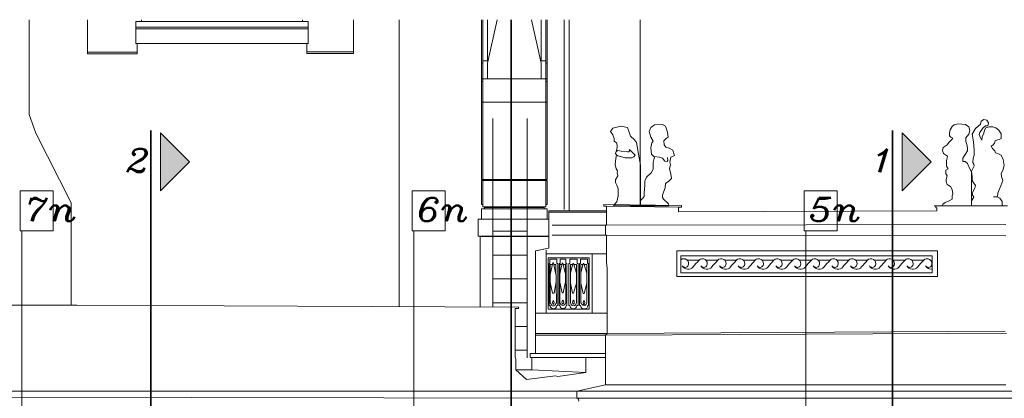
# Model space of a CAD drawing. Header units: millimetres. Extents: x -74 to 79, y 0 to 54.
# Tile 95 of 164: x -19.33 to -13.56, y 32.12 to 34.34. Entities that reach past the tile are written whole.
import ezdxf

# ---------------------------------------------------------------- set-up
doc = ezdxf.new("R2010")
doc.units = ezdxf.units.MM
doc.layers.add('10_Achsen Neubau', color=7, linetype='Continuous', lineweight=20)
doc.styles.add('Italic', font='Italic', dxfattribs={"width": 1.15})

msp = doc.modelspace()

# ---------------------------------------------------------------- hatches: boundary and pattern name
at = {"layer": '10_Achsen Neubau', "lineweight": 35, "true_color": 0xffffff}
for points in [[(-18.334418, 33.5084304), (-18.5043084, 33.33854), (-18.5043084, 33.6783209)], [(-13.9838862, 33.5084304), (-14.1537766, 33.33854), (-14.1537766, 33.6783209)]]:
    msp.add_hatch(color=7, dxfattribs=at).paths.add_polyline_path(points)

# ---------------------------------------------------------------- linework, layer by layer
at = {"color": 8, "linetype": 'Continuous', "lineweight": 18}
for p, q in [((-19.274862, 33.7858341), (-19.274862, 34.3427933)), ((-18.9329998, 34.3427933), (-18.9329998, 34.1425411)), ((-18.6496923, 34.332909), (-17.6393816, 34.332909)), ((-18.6496923, 34.2021789), (-18.6496923, 34.332909)), ((-18.617598, 34.3427933), (-18.617598, 34.332909)), ((-17.6719913, 34.3427933), (-17.6719913, 34.332909)), ((-17.6393816, 34.2021789), (-17.6393816, 34.332909)), ((-17.6393816, 34.332909), (-17.6393816, 34.2994779)), ((-17.3736047, 34.3427933), (-17.3736047, 34.1443834)), ((-17.1050875, 34.3427933), (-17.1050875, 32.658123)), ((-16.6223707, 34.0889604), (-16.6223708, 34.3427933)), ((-16.6148707, 34.3427933), (-16.6148707, 34.1008812)), ((-16.5302159, 34.3427933), (-16.5873708, 34.0869585)), ((-16.5873707, 34.3427933), (-16.5873708, 34.1045576)), ((-16.3295256, 34.3427933), (-16.2723708, 34.0869585)), ((-16.2723708, 34.3427933), (-16.2723708, 34.1045577)), ((-16.2448707, 34.3427933), (-16.2448708, 33.9958757)), ((-16.2373708, 34.0889604), (-16.2373708, 34.3427933)), ((-16.1382348, 34.3427933), (-16.1382348, 33.2286994)), ((-16.1072696, 34.3427933), (-16.1072696, 33.2210955)), ((-15.6918402, 34.3427933), (-15.6918402, 33.2557379)), ((-17.6393816, 34.2994779), (-18.6496923, 34.2994779)), ((-18.6496923, 34.2899165), (-17.6393816, 34.2899165)), ((-18.6420708, 34.2021789), (-18.6496923, 34.2021789)), ((-18.6420708, 34.2021789), (-17.6466703, 34.2021789)), ((-18.6420708, 34.1425411), (-18.6420708, 34.2021789)), ((-17.6466703, 34.2021789), (-17.6393816, 34.2021789)), ((-17.6466703, 34.2021789), (-17.6466703, 34.1443834)), ((-18.9329998, 34.1518791), (-18.6420708, 34.1518791)), ((-18.9329998, 34.1425411), (-18.6420708, 34.1425411)), ((-17.3736047, 34.1542813), (-17.6466703, 34.1542813)), ((-17.3736047, 34.1443834), (-17.6466703, 34.1443834)), ((-16.6223707, 34.0869585), (-16.6148707, 34.0869585)), ((-16.6223707, 34.0869585), (-16.6223707, 33.9808757)), ((-16.6148707, 34.1008812), (-16.5843083, 34.1008813)), ((-16.6148707, 34.1008812), (-16.6148707, 33.9958755)), ((-16.5873708, 34.1094921), (-16.5824143, 34.1094921)), ((-16.5873708, 34.1045576), (-16.5834997, 34.1045576)), ((-16.5873708, 34.0869585), (-16.5873708, 33.9958755)), ((-16.2723708, 34.1094922), (-16.2773272, 34.1094921)), ((-16.2723708, 34.1045577), (-16.2762418, 34.1045576)), ((-16.2448708, 34.1008814), (-16.2754332, 34.1008813)), ((-16.2723708, 34.0869585), (-16.2723708, 33.9958755)), ((-16.2723708, 34.0869585), (-16.2723708, 33.9958755)), ((-16.2373708, 34.0869587), (-16.2448708, 34.0869587)), ((-16.2373708, 34.0869587), (-16.2373707, 33.9808757)), ((-16.6223707, 33.9958755), (-16.2373708, 33.9958757)), ((-16.6223707, 33.8578755), (-16.6223707, 33.9808757)), ((-16.6223707, 33.9808757), (-16.6148707, 33.9808757)), ((-16.6148707, 33.9958755), (-16.2448708, 33.9958757)), ((-16.6148707, 33.8578755), (-16.6148707, 33.9958755)), ((-16.2448707, 33.8578755), (-16.2448708, 33.9958757)), ((-16.2448707, 33.9808757), (-16.2373707, 33.9808757)), ((-16.2373707, 33.8578755), (-16.2373707, 33.9808757)), ((-16.6223707, 33.8578755), (-16.6223707, 33.4053755)), ((-16.2373707, 33.8578755), (-16.6223707, 33.8578755)), ((-16.6148707, 33.8578755), (-16.6148707, 33.4053755)), ((-16.2448707, 33.8578755), (-16.2448707, 33.4053755)), ((-16.2373707, 33.8578755), (-16.2373707, 33.4053755)), ((-19.2369241, 33.6760388), (-19.274862, 33.7858341)), ((-16.5555928, 33.7633755), (-16.5555928, 32.6556135)), ((-16.3548707, 33.7633755), (-16.3548707, 32.3576902)), ((-13.6954149, 33.7285719), (-13.691131, 33.7475985)), ((-13.691131, 33.7475985), (-13.6954149, 33.7285719)), ((-13.691131, 33.7475985), (-13.6759561, 33.7571957)), ((-13.6759561, 33.7571957), (-13.691131, 33.7475985)), ((-13.6759561, 33.7571957), (-13.658778, 33.753328)), ((-13.658778, 33.753328), (-13.6759561, 33.7571957)), ((-13.658778, 33.753328), (-13.6479709, 33.7378807)), ((-13.6479709, 33.7378807), (-13.658778, 33.753328)), ((-13.6479709, 33.7378807), (-13.6521111, 33.7194927)), ((-13.6521111, 33.7194927), (-13.6479709, 33.7378807)), ((-19.0302021, 33.2670124), (-19.2369241, 33.6760388)), ((-15.852413, 33.7058858), (-15.8647893, 33.6873214)), ((-15.852413, 33.7058858), (-15.8647893, 33.6873214)), ((-15.8647893, 33.6873214), (-15.851935, 33.6669965)), ((-15.8647893, 33.6873214), (-15.851935, 33.6669965)), ((-15.8056613, 33.7182478), (-15.852413, 33.7058858)), ((-15.8056613, 33.7182478), (-15.852413, 33.7058858)), ((-15.7662974, 33.7093847), (-15.8056613, 33.7182478)), ((-15.7662974, 33.7093847), (-15.8056613, 33.7182478)), ((-15.7568404, 33.6831959), (-15.7662974, 33.7093847)), ((-15.7568404, 33.6831959), (-15.7662974, 33.7093847)), ((-15.7479019, 33.6584433), (-15.7568404, 33.6831959)), ((-15.7479019, 33.6584433), (-15.7568404, 33.6831959)), ((-15.6394936, 33.6856133), (-15.6287226, 33.7106989)), ((-15.6287226, 33.7106989), (-15.6394936, 33.6856133)), ((-15.6284485, 33.6526979), (-15.6394936, 33.6856133)), ((-15.6394936, 33.6856133), (-15.6284485, 33.6526979)), ((-15.6287226, 33.7106989), (-15.6064723, 33.7247709)), ((-15.6064723, 33.7247709), (-15.6287226, 33.7106989)), ((-15.6064723, 33.7247709), (-15.5605383, 33.7284612)), ((-15.5605383, 33.7284612), (-15.6064723, 33.7247709)), ((-15.5605383, 33.7284612), (-15.5428416, 33.718046)), ((-15.5428416, 33.718046), (-15.5605383, 33.7284612)), ((-15.5428416, 33.718046), (-15.5320164, 33.6825838)), ((-15.5320164, 33.6825838), (-15.5428416, 33.718046)), ((-15.5320164, 33.6825838), (-15.5276699, 33.6527594)), ((-15.5276699, 33.6527594), (-15.5320164, 33.6825838)), ((-13.8769102, 33.6771881), (-13.8727896, 33.695489)), ((-13.8727896, 33.695489), (-13.8769102, 33.6771881)), ((-13.8769102, 33.6613811), (-13.8769102, 33.6771881)), ((-13.8769102, 33.6771881), (-13.8769102, 33.6613811)), ((-13.8727896, 33.695489), (-13.8607515, 33.7157176)), ((-13.8607515, 33.7157176), (-13.8727896, 33.695489)), ((-13.8607515, 33.7157176), (-13.8497419, 33.7260909)), ((-13.8497419, 33.7260909), (-13.8607515, 33.7157176)), ((-13.8497419, 33.7260909), (-13.8260409, 33.7305943)), ((-13.8260409, 33.7305943), (-13.8497419, 33.7260909)), ((-13.8260409, 33.7305943), (-13.7835502, 33.7275729)), ((-13.7835502, 33.7275729), (-13.8260409, 33.7305943)), ((-13.7835502, 33.7275729), (-13.7637914, 33.7132478)), ((-13.7637914, 33.7132478), (-13.7835502, 33.7275729)), ((-13.7637914, 33.7132478), (-13.7577585, 33.6922544)), ((-13.7577585, 33.6922544), (-13.7637914, 33.7132478)), ((-13.7577585, 33.6922544), (-13.7626156, 33.6706825)), ((-13.7626156, 33.6706825), (-13.7577585, 33.6922544)), ((-13.7441188, 33.6699121), (-13.7237929, 33.7045096)), ((-13.7237929, 33.7045096), (-13.7441188, 33.6699121)), ((-13.7237929, 33.7045096), (-13.6954149, 33.7285719)), ((-13.6954149, 33.7285719), (-13.7237929, 33.7045096)), ((-13.6996464, 33.6815266), (-13.7023864, 33.6693574)), ((-13.7023864, 33.6693574), (-13.6996464, 33.6815266)), ((-13.6820397, 33.7057834), (-13.6996464, 33.6815266)), ((-13.6996464, 33.6815266), (-13.6820397, 33.7057834)), ((-13.6848946, 33.6543095), (-13.6761365, 33.6762332)), ((-13.6761365, 33.6762332), (-13.6848946, 33.6543095)), ((-13.6663963, 33.7194927), (-13.6820397, 33.7057834)), ((-13.6820397, 33.7057834), (-13.6663963, 33.7194927)), ((-13.6761365, 33.6762332), (-13.6720497, 33.694384)), ((-13.6720497, 33.694384), (-13.6761365, 33.6762332)), ((-13.6720497, 33.694384), (-13.6633468, 33.7082491)), ((-13.6633468, 33.7082491), (-13.6720497, 33.694384)), ((-13.6521111, 33.7194927), (-13.6663963, 33.7194927)), ((-13.6663963, 33.7194927), (-13.6521111, 33.7194927)), ((-13.6633468, 33.7082491), (-13.6434408, 33.7146544)), ((-13.6434408, 33.7146544), (-13.6633468, 33.7082491)), ((-13.6434408, 33.7146544), (-13.6224456, 33.7146544)), ((-13.6224456, 33.7146544), (-13.6434408, 33.7146544)), ((-13.6224456, 33.7146544), (-13.6059446, 33.708427)), ((-13.6059446, 33.708427), (-13.6224456, 33.7146544)), ((-13.6059446, 33.708427), (-13.5867052, 33.6945503)), ((-13.5867052, 33.6945503), (-13.6059446, 33.708427)), ((-13.5867052, 33.6945503), (-13.5744535, 33.6724095)), ((-13.5744535, 33.6724095), (-13.5867052, 33.6945503)), ((-15.851935, 33.6669965), (-15.8448497, 33.6453794)), ((-15.851935, 33.6669965), (-15.8448497, 33.6453794)), ((-15.8448497, 33.6453794), (-15.8448497, 33.6288777)), ((-15.8448497, 33.6453794), (-15.8448497, 33.6288777)), ((-15.8448497, 33.6288777), (-15.8299045, 33.6207606)), ((-15.8448497, 33.6288777), (-15.8299045, 33.6207606)), ((-15.8299045, 33.6207606), (-15.8261465, 33.6065484)), ((-15.8299045, 33.6207606), (-15.8261465, 33.6065484)), ((-15.7238084, 33.6377635), (-15.7479019, 33.6584433)), ((-15.7238084, 33.6377635), (-15.7479019, 33.6584433)), ((-15.7136648, 33.6217247), (-15.7238084, 33.6377635)), ((-15.7136648, 33.6217247), (-15.7238084, 33.6377635)), ((-15.7011469, 33.5532447), (-15.7136648, 33.6217247)), ((-15.7011469, 33.5532447), (-15.7136648, 33.6217247)), ((-15.6292956, 33.5903736), (-15.622496, 33.6205726)), ((-15.622496, 33.6205726), (-15.6292956, 33.5903736)), ((-15.6143982, 33.630482), (-15.6284485, 33.6526979)), ((-15.6284485, 33.6526979), (-15.6143982, 33.630482)), ((-15.622496, 33.6205726), (-15.6143982, 33.630482)), ((-15.6143982, 33.630482), (-15.622496, 33.6205726)), ((-15.5396392, 33.6451895), (-15.5527573, 33.6316086)), ((-15.5527573, 33.6316086), (-15.5396392, 33.6451895)), ((-15.5527573, 33.6316086), (-15.5509278, 33.6088365)), ((-15.5509278, 33.6088365), (-15.5527573, 33.6316086)), ((-15.5276699, 33.6527594), (-15.5396392, 33.6451895)), ((-15.5396392, 33.6451895), (-15.5276699, 33.6527594)), ((-13.8908028, 33.6081115), (-13.8803679, 33.6215672)), ((-13.8803679, 33.6215672), (-13.8908028, 33.6081115)), ((-13.8803679, 33.6215672), (-13.8623171, 33.6395805)), ((-13.8623171, 33.6395805), (-13.8803679, 33.6215672)), ((-13.8685429, 33.6529329), (-13.8769102, 33.6613811)), ((-13.8769102, 33.6613811), (-13.8685429, 33.6529329)), ((-13.8580779, 33.6467121), (-13.8685429, 33.6529329)), ((-13.8685429, 33.6529329), (-13.8580779, 33.6467121)), ((-13.8623171, 33.6395805), (-13.8580779, 33.6467121)), ((-13.8580779, 33.6467121), (-13.8623171, 33.6395805)), ((-13.7813767, 33.6486908), (-13.7626156, 33.6706825)), ((-13.7813767, 33.6486908), (-13.7626156, 33.6706825)), ((-13.7813767, 33.6274949), (-13.7813767, 33.6486908)), ((-13.7813767, 33.6274949), (-13.7813767, 33.6486908)), ((-13.7754491, 33.6108975), (-13.7813767, 33.6274949)), ((-13.7754491, 33.6108975), (-13.7813767, 33.6274949)), ((-13.7363224, 33.6259173), (-13.7441188, 33.6699121)), ((-13.7441188, 33.6699121), (-13.7363224, 33.6259173)), ((-13.7318863, 33.5811506), (-13.7363224, 33.6259173)), ((-13.7363224, 33.6259173), (-13.7318863, 33.5811506)), ((-13.7023864, 33.6693574), (-13.694063, 33.6495155)), ((-13.694063, 33.6495155), (-13.7023864, 33.6693574)), ((-13.694063, 33.6495155), (-13.6872622, 33.6365089)), ((-13.6872622, 33.6365089), (-13.694063, 33.6495155)), ((-13.6872622, 33.6365089), (-13.6848946, 33.6543095)), ((-13.6848946, 33.6543095), (-13.6872622, 33.6365089)), ((-13.6124049, 33.6182028), (-13.6224456, 33.60671)), ((-13.6224456, 33.60671), (-13.6124049, 33.6182028)), ((-13.6091964, 33.6309044), (-13.6124049, 33.6182028)), ((-13.6124049, 33.6182028), (-13.6091964, 33.6309044)), ((-13.5943295, 33.637259), (-13.6091964, 33.6309044)), ((-13.6091964, 33.6309044), (-13.5943295, 33.637259)), ((-13.5848026, 33.6396203), (-13.5943295, 33.637259)), ((-13.5943295, 33.637259), (-13.5848026, 33.6396203)), ((-13.5744535, 33.6461655), (-13.5848026, 33.6396203)), ((-13.5848026, 33.6396203), (-13.5744535, 33.6461655)), ((-13.5744535, 33.6724095), (-13.5744535, 33.6461655)), ((-13.5744535, 33.6461655), (-13.5744535, 33.6724095)), ((-15.8320373, 33.5693149), (-15.8355152, 33.5563675)), ((-15.8320373, 33.5693149), (-15.8355152, 33.5563675)), ((-15.8271023, 33.5912326), (-15.8320373, 33.5693149)), ((-15.8271023, 33.5912326), (-15.8320373, 33.5693149)), ((-15.8320373, 33.5693149), (-15.8219993, 33.5756633)), ((-15.8219993, 33.5756633), (-15.8320373, 33.5693149)), ((-15.8320373, 33.5693149), (-15.8219993, 33.5756633)), ((-15.8219993, 33.5756633), (-15.8320373, 33.5693149)), ((-15.8261465, 33.6065484), (-15.8271023, 33.5912326)), ((-15.8261465, 33.6065484), (-15.8271023, 33.5912326)), ((-15.8219993, 33.5756633), (-15.8026433, 33.5713052)), ((-15.8026433, 33.5713052), (-15.8219993, 33.5756633)), ((-15.8219993, 33.5756633), (-15.8026433, 33.5713052)), ((-15.8026433, 33.5713052), (-15.8219993, 33.5756633)), ((-15.8026433, 33.5713052), (-15.7657621, 33.5673527)), ((-15.7657621, 33.5673527), (-15.8026433, 33.5713052)), ((-15.8026433, 33.5713052), (-15.7657621, 33.5673527)), ((-15.7657621, 33.5673527), (-15.8026433, 33.5713052)), ((-15.7657621, 33.5673527), (-15.758138, 33.5673527)), ((-15.758138, 33.5673527), (-15.7657621, 33.5673527)), ((-15.7657621, 33.5673527), (-15.758138, 33.5673527)), ((-15.758138, 33.5673527), (-15.7657621, 33.5673527)), ((-15.758138, 33.5673527), (-15.7548222, 33.5726574)), ((-15.7548222, 33.5726574), (-15.758138, 33.5673527)), ((-15.758138, 33.5673527), (-15.7548222, 33.5726574)), ((-15.7548222, 33.5726574), (-15.758138, 33.5673527)), ((-15.7548222, 33.5726574), (-15.7548222, 33.5799821)), ((-15.7548222, 33.5799821), (-15.7548222, 33.5726574)), ((-15.7548222, 33.5726574), (-15.7548222, 33.5799821)), ((-15.7548222, 33.5799821), (-15.7200059, 33.5471255)), ((-15.7200059, 33.5471255), (-15.7548222, 33.5799821)), ((-15.7548222, 33.5799821), (-15.7548222, 33.5726574)), ((-15.6247118, 33.553703), (-15.6292956, 33.5903736)), ((-15.6292956, 33.5903736), (-15.6247118, 33.553703)), ((-15.5509278, 33.6088365), (-15.5415021, 33.5939329)), ((-15.5415021, 33.5939329), (-15.5509278, 33.6088365)), ((-15.5415021, 33.5939329), (-15.5207728, 33.5892655)), ((-15.5207728, 33.5892655), (-15.5415021, 33.5939329)), ((-15.5207728, 33.5892655), (-15.4996952, 33.5767032)), ((-15.4996952, 33.5767032), (-15.5207728, 33.5892655)), ((-15.4996952, 33.5767032), (-15.4901762, 33.5455199)), ((-15.4901762, 33.5455199), (-15.4996952, 33.5767032)), ((-13.9188975, 33.5741463), (-13.9146451, 33.5930326)), ((-13.9146451, 33.5930326), (-13.9188975, 33.5741463)), ((-13.9117843, 33.5563634), (-13.9188975, 33.5741463)), ((-13.9188975, 33.5741463), (-13.9117843, 33.5563634)), ((-13.9146451, 33.5930326), (-13.8908028, 33.6081115)), ((-13.8908028, 33.6081115), (-13.9146451, 33.5930326)), ((-13.7847812, 33.5522378), (-13.7721951, 33.5725554)), ((-13.7847812, 33.5522378), (-13.7721951, 33.5725554)), ((-13.7721951, 33.5901509), (-13.7754491, 33.6108975)), ((-13.7721951, 33.5901509), (-13.7754491, 33.6108975)), ((-13.7721951, 33.5725554), (-13.7721951, 33.5901509)), ((-13.7721951, 33.5725554), (-13.7721951, 33.5901509)), ((-13.7318863, 33.5479356), (-13.7318863, 33.5811506)), ((-13.7318863, 33.5811506), (-13.7318863, 33.5479356)), ((-13.6264164, 33.6041987), (-13.6317498, 33.6008256)), ((-13.6317498, 33.6008256), (-13.6264164, 33.6041987)), ((-13.6317498, 33.6008256), (-13.6244404, 33.5873381)), ((-13.6244404, 33.5873381), (-13.6317498, 33.6008256)), ((-13.6224456, 33.60671), (-13.6264164, 33.6041987)), ((-13.6264164, 33.6041987), (-13.6224456, 33.60671)), ((-13.6244404, 33.5873381), (-13.611681, 33.5722903)), ((-13.611681, 33.5722903), (-13.6244404, 33.5873381)), ((-13.611681, 33.5722903), (-13.6066437, 33.5611287)), ((-13.6066437, 33.5611287), (-13.611681, 33.5722903)), ((-13.6066437, 33.5611287), (-13.5930553, 33.5580691)), ((-13.5930553, 33.5580691), (-13.6066437, 33.5611287)), ((-13.5930553, 33.5580691), (-13.5737332, 33.5479356)), ((-13.5737332, 33.5479356), (-13.5930553, 33.5580691)), ((-15.8344062, 33.5286598), (-15.8376647, 33.4923988)), ((-15.8344062, 33.5286598), (-15.8376647, 33.4923988)), ((-15.8355152, 33.5563675), (-15.8324958, 33.5515933)), ((-15.8355152, 33.5563675), (-15.8324958, 33.5515933)), ((-15.8297041, 33.5495437), (-15.8344062, 33.5286598)), ((-15.8297041, 33.5495437), (-15.8344062, 33.5286598)), ((-15.8324958, 33.5515933), (-15.822797, 33.5444728)), ((-15.8324958, 33.5515933), (-15.8297041, 33.5495437)), ((-15.822797, 33.5444728), (-15.8297041, 33.5495437)), ((-15.822797, 33.5444728), (-15.8297041, 33.5495437)), ((-15.8297041, 33.5495437), (-15.822797, 33.5444728)), ((-15.822797, 33.5444728), (-15.7800658, 33.5322725)), ((-15.7783438, 33.5317809), (-15.822797, 33.5444728)), ((-15.7783438, 33.5317809), (-15.822797, 33.5444728)), ((-15.822797, 33.5444728), (-15.7800658, 33.5322725)), ((-15.7800658, 33.5322725), (-15.7410205, 33.5309842)), ((-15.7800658, 33.5322725), (-15.7410205, 33.5309842)), ((-15.7410205, 33.5309842), (-15.7783438, 33.5317809)), ((-15.7410205, 33.5309842), (-15.7783438, 33.5317809)), ((-15.7410205, 33.5309842), (-15.7279639, 33.5371779)), ((-15.7279639, 33.5371779), (-15.7410205, 33.5309842)), ((-15.7279639, 33.5371779), (-15.7410205, 33.5309842)), ((-15.7410205, 33.5309842), (-15.7279639, 33.5371779)), ((-15.7279639, 33.5371779), (-15.7200059, 33.5471255)), ((-15.7200059, 33.5471255), (-15.7279639, 33.5371779)), ((-15.7200059, 33.5471255), (-15.7279639, 33.5371779)), ((-15.7279639, 33.5371779), (-15.7200059, 33.5471255)), ((-15.6894582, 33.4893004), (-15.7011469, 33.5532447)), ((-15.6894582, 33.4893004), (-15.7011469, 33.5532447)), ((-15.6078711, 33.5348012), (-15.6247118, 33.553703)), ((-15.6247118, 33.553703), (-15.6122301, 33.5396937)), ((-15.6161171, 33.4660375), (-15.6146813, 33.504555)), ((-15.6146813, 33.504555), (-15.6161171, 33.4660375)), ((-15.6146813, 33.504555), (-15.6078711, 33.5348012)), ((-15.6078711, 33.5348012), (-15.6146813, 33.504555)), ((-15.6122301, 33.5396937), (-15.5775927, 33.5355328)), ((-15.6122301, 33.5396937), (-15.6078711, 33.5348012)), ((-15.5775927, 33.5355328), (-15.5599698, 33.530699)), ((-15.5599698, 33.530699), (-15.5471078, 33.5132406)), ((-15.5471078, 33.5132406), (-15.5339515, 33.5102784)), ((-15.5339515, 33.5102784), (-15.5294234, 33.5165565)), ((-15.5294234, 33.5165565), (-15.5316339, 33.5342409)), ((-15.5106458, 33.5359471), (-15.5171756, 33.5069462)), ((-15.5171756, 33.5069462), (-15.5106458, 33.5359471)), ((-15.5171756, 33.5069462), (-15.5135541, 33.4906755)), ((-15.5135541, 33.4906755), (-15.5171756, 33.5069462)), ((-15.4901762, 33.5455199), (-15.5106458, 33.5359471)), ((-15.5106458, 33.5359471), (-15.4901762, 33.5455199)), ((-13.8877166, 33.5420567), (-13.9117843, 33.5563634)), ((-13.9117843, 33.5563634), (-13.8877166, 33.5420567)), ((-13.8941048, 33.5136846), (-13.8877166, 33.5420567)), ((-13.8877166, 33.5420567), (-13.8941048, 33.5136846)), ((-13.8941048, 33.4820458), (-13.8941048, 33.5136846)), ((-13.8941048, 33.5136846), (-13.8941048, 33.4820458)), ((-13.7980689, 33.5307875), (-13.7847812, 33.5522378)), ((-13.7980689, 33.5307875), (-13.7847812, 33.5522378)), ((-13.7980689, 33.5097774), (-13.7980689, 33.5307875)), ((-13.7980689, 33.5097774), (-13.7980689, 33.5307875)), ((-13.7847812, 33.5097774), (-13.7980689, 33.5097774)), ((-13.7847812, 33.5097774), (-13.7980689, 33.5097774)), ((-13.7707544, 33.499316), (-13.7847812, 33.5097774)), ((-13.7707544, 33.499316), (-13.7847812, 33.5097774)), ((-13.739562, 33.5035973), (-13.7374697, 33.5302551)), ((-13.7374697, 33.5302551), (-13.739562, 33.5035973)), ((-13.7340576, 33.494894), (-13.739562, 33.5035973)), ((-13.739562, 33.5035973), (-13.7340576, 33.494894)), ((-13.7374697, 33.5302551), (-13.7318863, 33.5479356)), ((-13.7318863, 33.5479356), (-13.7374697, 33.5302551)), ((-13.5737332, 33.5479356), (-13.5626538, 33.5220146)), ((-13.5626538, 33.5220146), (-13.5737332, 33.5479356)), ((-13.5626538, 33.5220146), (-13.557008, 33.486686)), ((-13.557008, 33.486686), (-13.5626538, 33.5220146)), ((-15.8376647, 33.4923988), (-15.8330761, 33.4678768)), ((-15.8376647, 33.4923988), (-15.8330761, 33.4678768)), ((-15.8330761, 33.4678768), (-15.8251653, 33.4553686)), ((-15.8330761, 33.4678768), (-15.8251653, 33.4553686)), ((-15.8251653, 33.4553686), (-15.8261402, 33.4436027)), ((-15.8251653, 33.4553686), (-15.8261402, 33.4436027)), ((-15.8261402, 33.4436027), (-15.822797, 33.427092)), ((-15.8261402, 33.4436027), (-15.822797, 33.427092)), ((-15.6894582, 33.250025), (-15.6894582, 33.4893004)), ((-15.6894582, 33.250025), (-15.6894582, 33.4893004)), ((-15.6533606, 33.4190533), (-15.6264307, 33.4442643)), ((-15.6264307, 33.4442643), (-15.6533606, 33.4190533)), ((-15.6264307, 33.4442643), (-15.6161171, 33.4660375)), ((-15.6161171, 33.4660375), (-15.6264307, 33.4442643)), ((-15.5135541, 33.4906755), (-15.518407, 33.469122)), ((-15.518407, 33.469122), (-15.5135541, 33.4906755)), ((-15.518407, 33.469122), (-15.5124082, 33.4356697)), ((-15.5124082, 33.4356697), (-15.518407, 33.469122)), ((-13.8979251, 33.4591505), (-13.8848533, 33.4674177)), ((-13.8848533, 33.4674177), (-13.8979251, 33.4591505)), ((-13.8979251, 33.4380146), (-13.8979251, 33.4591505)), ((-13.8979251, 33.4591505), (-13.8979251, 33.4380146)), ((-13.8848533, 33.4674177), (-13.8941048, 33.4820458)), ((-13.8941048, 33.4820458), (-13.8848533, 33.4674177)), ((-13.7577366, 33.4670155), (-13.7707544, 33.499316)), ((-13.7577366, 33.4670155), (-13.7707544, 33.499316)), ((-13.7468542, 33.4498085), (-13.7577366, 33.4670155)), ((-13.7468542, 33.4498085), (-13.7577366, 33.4670155)), ((-13.7468542, 33.4545272), (-13.738364, 33.4722795)), ((-13.738364, 33.4722795), (-13.7468542, 33.4545272)), ((-13.7441188, 33.4205662), (-13.7468542, 33.4545272)), ((-13.7468542, 33.4545272), (-13.7441188, 33.4205662)), ((-13.7468542, 33.2492179), (-13.7468542, 33.4498085)), ((-13.7468542, 33.2492179), (-13.7468542, 33.4498085)), ((-13.738364, 33.4722795), (-13.7320356, 33.4855115)), ((-13.7320356, 33.4855115), (-13.738364, 33.4722795)), ((-13.7320356, 33.4855115), (-13.7340576, 33.494894)), ((-13.7340576, 33.494894), (-13.7320356, 33.4855115)), ((-13.5634588, 33.4580361), (-13.5744535, 33.4392101)), ((-13.5744535, 33.4392101), (-13.5634588, 33.4580361)), ((-13.557008, 33.486686), (-13.5634588, 33.4580361)), ((-13.5634588, 33.4580361), (-13.557008, 33.486686)), ((-16.6223707, 33.4053755), (-16.2448707, 33.4053755)), ((-16.2448707, 33.3989565), (-16.6223707, 33.3989565)), ((-16.6223707, 33.3989565), (-16.6223707, 33.2583755)), ((-16.6148707, 33.3989565), (-16.6148707, 33.2433755)), ((-16.2448707, 33.4053755), (-16.2373707, 33.4053755)), ((-16.2373707, 33.3989565), (-16.2448707, 33.3989565)), ((-16.2448707, 33.3989565), (-16.2448707, 33.2433755)), ((-16.2373707, 33.3989565), (-16.2373707, 33.2583755)), ((-15.822797, 33.427092), (-15.8360765, 33.4020372)), ((-15.822797, 33.427092), (-15.8360765, 33.4020372)), ((-15.8360765, 33.4020372), (-15.8360765, 33.3863071)), ((-15.8360765, 33.4020372), (-15.8360765, 33.3863071)), ((-15.8360765, 33.3863071), (-15.8290971, 33.3707227)), ((-15.8360765, 33.3863071), (-15.8290971, 33.3707227)), ((-15.6642472, 33.3949883), (-15.6533606, 33.4190533)), ((-15.6533606, 33.4190533), (-15.6642472, 33.3949883)), ((-15.6642472, 33.3692043), (-15.6642472, 33.3949883)), ((-15.6642472, 33.3949883), (-15.6642472, 33.3692043)), ((-15.5224034, 33.3949883), (-15.542692, 33.3821569)), ((-15.542692, 33.3821569), (-15.5224034, 33.3949883)), ((-15.5079745, 33.4109455), (-15.5224034, 33.3949883)), ((-15.5224034, 33.3949883), (-15.5079745, 33.4109455)), ((-15.5124082, 33.4356697), (-15.5079745, 33.4109455)), ((-15.5079745, 33.4109455), (-15.5124082, 33.4356697)), ((-13.8909083, 33.4269198), (-13.8979251, 33.4380146)), ((-13.8979251, 33.4380146), (-13.8909083, 33.4269198)), ((-13.8957966, 33.4052091), (-13.8909083, 33.4269198)), ((-13.8909083, 33.4269198), (-13.8957966, 33.4052091)), ((-13.8957966, 33.3905216), (-13.8957966, 33.4052091)), ((-13.8957966, 33.4052091), (-13.8957966, 33.3905216)), ((-13.890305, 33.3762068), (-13.8957966, 33.3905216)), ((-13.8957966, 33.3905216), (-13.890305, 33.3762068)), ((-13.7441188, 33.3992995), (-13.7441188, 33.4205662)), ((-13.7441188, 33.4205662), (-13.7441188, 33.3992995)), ((-13.7339864, 33.3832784), (-13.7441188, 33.3992995)), ((-13.7441188, 33.3992995), (-13.7339864, 33.3832784)), ((-13.5639339, 33.3992995), (-13.576062, 33.3682147)), ((-13.576062, 33.3682147), (-13.5639339, 33.3992995)), ((-13.5744535, 33.4392101), (-13.571435, 33.422611)), ((-13.571435, 33.422611), (-13.5744535, 33.4392101)), ((-13.571435, 33.422611), (-13.5639339, 33.3992995)), ((-13.5639339, 33.3992995), (-13.571435, 33.422611)), ((-15.8290971, 33.3707227), (-15.8196142, 33.3495484)), ((-15.8290971, 33.3707227), (-15.8196142, 33.3495484)), ((-15.8196142, 33.3495484), (-15.8196142, 33.3081327)), ((-15.8196142, 33.3495484), (-15.8196142, 33.3081327)), ((-15.6676539, 33.325658), (-15.6642472, 33.3692043)), ((-15.6642472, 33.3692043), (-15.6676539, 33.325658)), ((-15.5536625, 33.3302418), (-15.5611188, 33.3117792)), ((-15.5611188, 33.3117792), (-15.5536625, 33.3302418)), ((-15.5438624, 33.3560664), (-15.5536625, 33.3302418)), ((-15.5536625, 33.3302418), (-15.5438624, 33.3560664)), ((-15.542692, 33.3821569), (-15.5438624, 33.3560664)), ((-15.5438624, 33.3560664), (-15.542692, 33.3821569)), ((-13.8714395, 33.3628324), (-13.890305, 33.3762068)), ((-13.890305, 33.3762068), (-13.8714395, 33.3628324)), ((-13.8607515, 33.3459329), (-13.8714395, 33.3628324)), ((-13.8714395, 33.3628324), (-13.8607515, 33.3459329)), ((-13.857915, 33.3211866), (-13.8607515, 33.3459329)), ((-13.8607515, 33.3459329), (-13.857915, 33.3211866)), ((-13.7430399, 33.3156469), (-13.7391327, 33.3330001)), ((-13.7391327, 33.3330001), (-13.7430399, 33.3156469)), ((-13.7391327, 33.3330001), (-13.7283301, 33.354188)), ((-13.7283301, 33.354188), (-13.7391327, 33.3330001)), ((-13.7249848, 33.3690454), (-13.7339864, 33.3832784)), ((-13.7339864, 33.3832784), (-13.7249848, 33.3690454)), ((-13.7283301, 33.354188), (-13.7249848, 33.3690454)), ((-13.7249848, 33.3690454), (-13.7283301, 33.354188)), ((-13.5856721, 33.3435835), (-13.5936677, 33.3238678)), ((-13.5936677, 33.3238678), (-13.5856721, 33.3435835)), ((-13.576062, 33.3682147), (-13.5856721, 33.3435835)), ((-13.5856721, 33.3435835), (-13.576062, 33.3682147)), ((-15.8274826, 33.2731865), (-15.8351086, 33.2683635)), ((-15.8274826, 33.2731865), (-15.8351086, 33.2683635)), ((-15.8196142, 33.3081327), (-15.8274826, 33.2731865)), ((-15.8196142, 33.3081327), (-15.8274826, 33.2731865)), ((-15.6894582, 33.2809658), (-15.6779987, 33.2935713)), ((-15.6779987, 33.2935713), (-15.6894582, 33.2809658)), ((-15.6894582, 33.250025), (-15.6894582, 33.2809658)), ((-15.6894582, 33.2809658), (-15.6894582, 33.250025)), ((-15.6779987, 33.2935713), (-15.6676539, 33.3049504)), ((-15.6676539, 33.3049504), (-15.6779987, 33.2935713)), ((-15.6676539, 33.3049504), (-15.6676539, 33.325658)), ((-15.6676539, 33.325658), (-15.6676539, 33.3049504)), ((-15.5611188, 33.3117792), (-15.5611188, 33.299301)), ((-15.5611188, 33.299301), (-15.5611188, 33.3117792)), ((-15.5611188, 33.299301), (-15.5553116, 33.2901188)), ((-15.5553116, 33.2901188), (-15.5611188, 33.299301)), ((-15.5553116, 33.2901188), (-15.5472313, 33.2809658)), ((-15.5472313, 33.2809658), (-15.5553116, 33.2901188)), ((-15.5472313, 33.2809658), (-15.5360377, 33.2732071)), ((-15.5360377, 33.2732071), (-15.5472313, 33.2809658)), ((-15.5360377, 33.2732071), (-15.5258139, 33.2621543)), ((-15.5258139, 33.2621543), (-15.5360377, 33.2732071)), ((-13.9163619, 33.2604792), (-13.902681, 33.2691316)), ((-13.902681, 33.2691316), (-13.9163619, 33.2604792)), ((-13.902681, 33.2691316), (-13.8778578, 33.2787143)), ((-13.8778578, 33.2787143), (-13.902681, 33.2691316)), ((-13.8778578, 33.2787143), (-13.8607515, 33.289533)), ((-13.8607515, 33.289533), (-13.8778578, 33.2787143)), ((-13.8607515, 33.3085889), (-13.857915, 33.3211866)), ((-13.857915, 33.3211866), (-13.8607515, 33.3085889)), ((-13.8607515, 33.289533), (-13.8607515, 33.3085889)), ((-13.8607515, 33.3085889), (-13.8607515, 33.289533)), ((-13.7468542, 33.2800914), (-13.733733, 33.3009311)), ((-13.733733, 33.3009311), (-13.7468542, 33.2800914)), ((-13.7468542, 33.2492179), (-13.7468542, 33.2800914)), ((-13.7468542, 33.2800914), (-13.7468542, 33.2492179)), ((-13.733733, 33.3009311), (-13.7430399, 33.3156469)), ((-13.7430399, 33.3156469), (-13.733733, 33.3009311)), ((-13.5982091, 33.303698), (-13.6181297, 33.303698)), ((-13.6181297, 33.303698), (-13.5982091, 33.303698)), ((-13.5936677, 33.3174935), (-13.5982091, 33.303698)), ((-13.5982091, 33.303698), (-13.5936677, 33.3174935)), ((-13.5982091, 33.303698), (-13.5824585, 33.294788)), ((-13.5824585, 33.294788), (-13.5982091, 33.303698)), ((-13.5936677, 33.3238678), (-13.5936677, 33.3174935)), ((-13.5936677, 33.3174935), (-13.5936677, 33.3238678)), ((-13.5824585, 33.294788), (-13.5672454, 33.2760655)), ((-13.5672454, 33.2760655), (-13.5824585, 33.294788)), ((-13.5672454, 33.2760655), (-13.5672454, 33.2492179)), ((-13.5672454, 33.2492179), (-13.5672454, 33.2760655)), ((-19.0302021, 32.6667594), (-19.0302021, 33.2670124)), ((-16.6223707, 33.2583755), (-16.6148707, 33.2583755)), ((-16.6223707, 33.2333755), (-16.2548707, 33.2333755)), ((-16.6223707, 33.2333755), (-16.6223707, 33.1708755)), ((-16.6148707, 33.2433755), (-16.2448707, 33.2433755)), ((-16.6048707, 33.2408755), (-16.2548707, 33.2408755)), ((-16.6048707, 33.2408755), (-16.6048707, 33.2333755)), ((-16.3548707, 33.2414565), (-16.5555928, 33.2414565)), ((-16.2548707, 33.2408755), (-16.2548707, 33.2333755)), ((-16.2548707, 33.2333755), (-16.2373707, 33.2333755)), ((-16.2448707, 33.2583755), (-16.2373707, 33.2583755)), ((-16.2373707, 33.2333755), (-16.2373707, 33.1708755)), ((-16.226891, 33.2215551), (-16.226891, 33.0008755)), ((-15.8891647, 33.2210955), (-16.226891, 33.2210955)), ((-15.8891647, 33.2135192), (-16.226891, 33.2135192)), ((-15.903995, 33.2483045), (-15.903995, 33.2583681)), ((-15.903995, 33.2583681), (-15.4492352, 33.2527301)), ((-15.8891647, 33.2483045), (-15.903995, 33.2483045)), ((-15.8891647, 33.1370964), (-15.8891647, 33.2483045)), ((-15.8891647, 33.2483045), (-15.4668329, 33.2430823)), ((-15.8351086, 33.2683635), (-15.8483964, 33.250025)), ((-15.8351086, 33.2683635), (-15.8483964, 33.250025)), ((-15.8483964, 33.250025), (-15.6894582, 33.250025)), ((-15.8483964, 33.250025), (-15.6894582, 33.250025)), ((-15.5236033, 33.250025), (-15.6894582, 33.250025)), ((-15.6894582, 33.250025), (-15.5236033, 33.250025)), ((-15.5258139, 33.2621543), (-15.5236033, 33.250025)), ((-15.5236033, 33.250025), (-15.5258139, 33.2621543)), ((-15.4493575, 33.2428657), (-15.4668329, 33.2430823)), ((-15.4668329, 33.2430823), (-15.4668329, 33.2158393)), ((-15.4668329, 33.2158393), (-13.9515689, 33.2198138)), ((-15.4492352, 33.2527301), (-15.4493575, 33.2428657)), ((-13.9566398, 33.2492179), (-13.9667816, 33.2492179)), ((-13.9566398, 33.2392234), (-13.9566398, 33.2492179)), ((-13.9566398, 33.2492179), (-13.5367285, 33.2492179)), ((-13.9515689, 33.2392234), (-13.9566398, 33.2392234)), ((-13.9515689, 33.2198138), (-13.9515689, 33.2392234)), ((-13.9188975, 33.2492179), (-13.9163619, 33.2604792)), ((-13.9163619, 33.2604792), (-13.9188975, 33.2492179)), ((-13.7468542, 33.2492179), (-13.9188975, 33.2492179)), ((-13.9188975, 33.2492179), (-13.7468542, 33.2492179)), ((-13.5672454, 33.2492179), (-13.7468542, 33.2492179)), ((-13.7468542, 33.2492179), (-13.5672454, 33.2492179)), ((-16.6408707, 33.1708755), (-16.6408707, 33.0723755)), ((-16.6408707, 33.1708755), (-16.6223707, 33.1708755)), ((-16.6223707, 33.1708755), (-16.2373707, 33.1708755)), ((-16.2373707, 33.1708755), (-16.226891, 33.1708755)), ((-16.3548707, 33.1014565), (-16.5555928, 33.1014565)), ((-15.8944144, 33.1370964), (-16.2079692, 33.1370964)), ((-15.8944144, 33.0769976), (-15.8944144, 33.1370964)), ((-15.8944144, 33.1370964), (-15.8891647, 33.1370964)), ((-15.8891647, 33.1370964), (-13.5466008, 33.1398029)), ((-16.226891, 33.0723755), (-16.6408707, 33.0723755)), ((-16.6308707, 33.0698755), (-16.226891, 33.0698755)), ((-16.6308707, 33.0698755), (-16.6308707, 32.6559573)), ((-16.2283707, 33.0723755), (-16.2283707, 33.0698755)), ((-16.226891, 33.0723755), (-16.2283707, 33.0723755)), ((-15.8944144, 33.0769976), (-16.2079692, 33.0769976)), ((-15.889529, 33.0769976), (-15.8944144, 33.0769976)), ((-15.889529, 32.9212507), (-15.889529, 33.0769976)), ((-13.5462306, 33.0746283), (-15.889529, 33.0769976)), ((-16.2283707, 33.0008755), (-16.3056644, 32.9858755)), ((-16.2934928, 32.9882376), (-16.3056644, 32.9858755)), ((-16.3056644, 32.3840509), (-16.3056644, 32.9858755)), ((-16.3056644, 32.9858755), (-16.3056644, 32.8958755)), ((-16.2283707, 33.0008755), (-16.2934928, 32.9882376)), ((-16.2432317, 32.9692206), (-16.2432317, 32.9892206)), ((-15.4764835, 32.9858231), (-15.4764835, 32.8358231)), ((-13.946692, 32.9858231), (-15.4764835, 32.9858231)), ((-13.946692, 32.8356213), (-13.946692, 32.9858231)), ((-16.3548707, 32.9614565), (-16.5555928, 32.9614565)), ((-16.2432317, 32.9692206), (-15.889529, 32.9692206)), ((-16.2432317, 32.6210071), (-16.2432317, 32.9692206)), ((-16.2313373, 32.643328), (-16.2313373, 32.9442562)), ((-16.2313373, 32.9442562), (-15.9897208, 32.9442562)), ((-16.2212826, 32.9117552), (-16.2212826, 32.9367787)), ((-16.2212826, 32.9367787), (-16.1801705, 32.9365848)), ((-16.1801705, 32.9117552), (-16.1801705, 32.9365848)), ((-16.1266544, 32.9365775), (-16.160384, 32.9365775)), ((-16.160384, 32.9117552), (-16.160384, 32.9364915)), ((-16.1266544, 32.9117552), (-16.1266544, 32.9365775)), ((-16.1048832, 32.9117552), (-16.1048832, 32.9365775)), ((-16.060892, 32.9365775), (-16.1048832, 32.9365775)), ((-16.060892, 32.9117552), (-16.060892, 32.9365775)), ((-16.0422519, 32.9117552), (-16.0422519, 32.9366201)), ((-15.9999944, 32.9366201), (-16.0422519, 32.9366201)), ((-15.9999944, 32.9117552), (-15.9999944, 32.9366201)), ((-15.9897208, 32.9442562), (-15.9897208, 32.643328)), ((-15.9729807, 32.9692206), (-15.9729807, 32.6210071)), ((-15.4531334, 32.8568213), (-15.4531334, 32.9566097)), ((-15.4531334, 32.9566097), (-13.9779096, 32.9566097)), ((-15.4155081, 32.9311095), (-15.3464774, 32.9311095)), ((-15.3057137, 32.9311095), (-15.236683, 32.9311095)), ((-15.1959193, 32.9311095), (-15.1268886, 32.9311095)), ((-15.0861249, 32.9311095), (-15.0170942, 32.9311095)), ((-14.9763304, 32.9311095), (-14.9072998, 32.9311095)), ((-14.866536, 32.9311095), (-14.7975053, 32.9311095)), ((-14.7567416, 32.9311095), (-14.6877109, 32.9311095)), ((-14.6469472, 32.9311095), (-14.5779165, 32.9311095)), ((-14.5371528, 32.9311095), (-14.4681221, 32.9311095)), ((-14.4273584, 32.9311095), (-14.3583277, 32.9311095)), ((-14.317564, 32.9311095), (-14.2485333, 32.9311095)), ((-14.2077696, 32.9311095), (-14.1387389, 32.9311095)), ((-14.0979752, 32.9311095), (-14.0289445, 32.9311095)), ((-13.9779096, 32.9566097), (-13.9779096, 32.8566753)), ((-16.2260996, 32.6646411), (-16.2260996, 32.9117552)), ((-16.2260996, 32.9117552), (-16.2212826, 32.9117552)), ((-16.219252, 32.8467916), (-16.2045187, 32.9156751)), ((-16.219252, 32.6796255), (-16.219252, 32.9049829)), ((-16.2068056, 32.9049829), (-16.219252, 32.9049829)), ((-16.2045187, 32.9156751), (-16.2000985, 32.9156751)), ((-16.1852049, 32.8472902), (-16.2000985, 32.9156751)), ((-16.1860498, 32.9049829), (-16.1977698, 32.9049829)), ((-16.1827495, 32.6796255), (-16.1860498, 32.9049829)), ((-16.175268, 32.9117552), (-16.1801705, 32.9117552)), ((-16.175268, 32.9117552), (-16.175268, 32.6646411)), ((-16.1657209, 32.9117552), (-16.160384, 32.9117552)), ((-16.1657209, 32.6646411), (-16.1657209, 32.9117552)), ((-16.1620151, 32.8480957), (-16.1496728, 32.9133656)), ((-16.1512579, 32.9049829), (-16.1620151, 32.9049829)), ((-16.1620151, 32.9049829), (-16.1620151, 32.6796255)), ((-16.1496728, 32.9133656), (-16.1448818, 32.9133656)), ((-16.1297094, 32.8483591), (-16.1448818, 32.9133656)), ((-16.130171, 32.9049829), (-16.1429253, 32.9049829)), ((-16.130171, 32.9049829), (-16.1283337, 32.6796255)), ((-16.1216219, 32.9117552), (-16.1266544, 32.9117552)), ((-16.1216219, 32.9117552), (-16.1216219, 32.6646411)), ((-16.1098014, 32.9117552), (-16.1048832, 32.9117552)), ((-16.1098014, 32.6646411), (-16.1098014, 32.9117552)), ((-16.1007837, 32.8540948), (-16.0869593, 32.9119899)), ((-16.0886325, 32.9049829), (-16.1007837, 32.9049829)), ((-16.1007837, 32.9049829), (-16.1007837, 32.6796255)), ((-16.0869593, 32.9119899), (-16.0828578, 32.9119899)), ((-16.0658574, 32.8540948), (-16.0828578, 32.9119899)), ((-16.0658574, 32.9049829), (-16.0808002, 32.9049829)), ((-16.0658574, 32.6796255), (-16.0658574, 32.9049829)), ((-16.0557008, 32.9117552), (-16.060892, 32.9117552)), ((-16.0557008, 32.6646411), (-16.0557008, 32.9117552)), ((-16.0470627, 32.9117552), (-16.0422519, 32.9117552)), ((-16.0470627, 32.6646411), (-16.0470627, 32.9117552)), ((-16.0386354, 32.8540948), (-16.0265303, 32.9125561)), ((-16.0280985, 32.9049829), (-16.0386354, 32.9049829)), ((-16.0386354, 32.9049829), (-16.0386354, 32.6796255)), ((-16.0265303, 32.9125561), (-16.0216386, 32.9125561)), ((-16.0038103, 32.8540948), (-16.0216386, 32.9125561)), ((-16.0038103, 32.9049829), (-16.0193291, 32.9049829)), ((-16.0038103, 32.6796255), (-16.0038103, 32.9049829)), ((-15.9949441, 32.9117552), (-15.9999944, 32.9117552)), ((-15.9949441, 32.9117552), (-15.9949441, 32.6646411)), ((-15.889529, 32.9212507), (-15.885817, 32.8812146)), ((-15.885817, 32.500438), (-15.885817, 32.8812146)), ((-16.3548707, 32.8214565), (-16.5555928, 32.8214565)), ((-15.4764835, 32.8358231), (-13.946692, 32.8356213)), ((-13.9779096, 32.8566753), (-15.4531334, 32.8568213)), ((-16.2048318, 32.7373131), (-16.219252, 32.8028224)), ((-16.1845611, 32.8033305), (-16.1960402, 32.7373131)), ((-16.1496015, 32.7387442), (-16.1620151, 32.8027651)), ((-16.1431681, 32.7387442), (-16.1293398, 32.8030315)), ((-16.0886427, 32.7368109), (-16.1007837, 32.7956898)), ((-16.0658574, 32.7956898), (-16.0816813, 32.736666)), ((-16.0265375, 32.7362887), (-16.0386354, 32.7956898)), ((-16.0038103, 32.7956898), (-16.0198134, 32.7362887)), ((-16.2048318, 32.7373131), (-16.1960402, 32.7373131)), ((-16.1496015, 32.7387442), (-16.1431681, 32.7387442)), ((-16.0886427, 32.7368109), (-16.0816813, 32.736666)), ((-16.0265375, 32.7362887), (-16.0198134, 32.7362887)), ((-21.4523985, 32.6667594), (-18.9961809, 32.6667594)), ((-18.9961809, 32.6667594), (-16.4046982, 32.6549244)), ((-16.3548707, 32.6814565), (-16.5555928, 32.6814565)), ((-16.4046982, 32.6476124), (-16.4245211, 32.6476124)), ((-16.4245211, 32.6476124), (-16.4245211, 32.3624343)), ((-16.4046982, 32.6549244), (-16.4046982, 32.6476124)), ((-15.9897208, 32.643328), (-16.2313373, 32.643328)), ((-16.2202193, 32.6646411), (-16.2260996, 32.6646411)), ((-16.216073, 32.6796255), (-16.219252, 32.6796255)), ((-16.1827495, 32.6796255), (-16.1857242, 32.6796255)), ((-16.175268, 32.6646411), (-16.180556, 32.6646411)), ((-16.1623711, 32.6646411), (-16.1657209, 32.6646411)), ((-16.1598303, 32.6796255), (-16.1620151, 32.6796255)), ((-16.1283337, 32.6796255), (-16.1301192, 32.6796255)), ((-16.1216219, 32.6646411), (-16.125339, 32.6646411)), ((-16.1045661, 32.6646411), (-16.1098014, 32.6646411)), ((-16.0985729, 32.6796255), (-16.1007837, 32.6796255)), ((-16.0658574, 32.6796255), (-16.0677874, 32.6796255)), ((-16.0557008, 32.6646411), (-16.0622607, 32.6646411)), ((-16.0410849, 32.6646411), (-16.0470627, 32.6646411)), ((-16.0352179, 32.6796255), (-16.0386354, 32.6796255)), ((-16.0038103, 32.6796255), (-16.0053832, 32.6796255)), ((-15.9949441, 32.6646411), (-15.9977863, 32.6646411)), ((-16.3056644, 32.6210071), (-15.885817, 32.6210071)), ((-16.3548707, 32.5414565), (-16.4245211, 32.5414565)), ((-15.885817, 32.500438), (-16.3056644, 32.500438)), ((-15.8957394, 32.4916203), (-16.3056644, 32.4916203)), ((-13.5430175, 32.5022916), (-15.8957394, 32.4916203)), ((-15.8957394, 32.4916203), (-15.885817, 32.500438)), ((-15.8957394, 32.3840509), (-15.8957394, 32.4916203)), ((-15.885817, 32.500438), (-13.5512888, 32.5153182)), ((-16.3548707, 32.4020374), (-16.4245211, 32.4020374)), ((-16.4211997, 32.350491), (-16.4245211, 32.3624343)), ((-16.4211997, 32.28839), (-16.4211997, 32.350491)), ((-16.0093777, 32.3840509), (-16.3361997, 32.3840509)), ((-16.3361997, 32.3840509), (-16.3361997, 32.3590509)), ((-16.0093777, 32.3590509), (-16.3361997, 32.3590509)), ((-16.3261997, 32.28839), (-16.3261997, 32.3590509)), ((-16.0093777, 32.3840509), (-15.8957394, 32.3840509)), ((-16.0093777, 32.2713717), (-16.0093777, 32.3590509)), ((-16.0093777, 32.3590509), (-15.8957394, 32.3590509)), ((-15.8957394, 32.3840509), (-15.8957394, 32.1989052)), ((-16.4211997, 32.28839), (-16.3261997, 32.28839)), ((-16.4211997, 32.28839), (-16.3579751, 32.2301973)), ((-16.3261997, 32.28839), (-16.0093777, 32.2713717)), ((-16.3579751, 32.2301973), (-16.1890422, 32.2521037)), ((-16.1890422, 32.2521037), (-16.1737453, 32.2478881)), ((-16.1737453, 32.2478881), (-16.0093777, 32.2713717)), ((-16.0631754, 32.1612748), (-15.8957394, 32.1989052)), ((-13.5462306, 32.1989052), (-15.8957394, 32.1989052)), ((-26.0253903, 32.1384447), (-16.0631754, 32.1202212)), ((-26.0253504, 32.1653992), (-16.0631754, 32.1612748)), ((-16.0631754, 32.1202212), (-16.0631754, 32.1612748)), ((-16.0631754, 32.1612748), (-13.3756485, 32.1612748)), ((-13.3756485, 32.1216054), (-16.0631754, 32.1202212))]:
    msp.add_line(p, q, dxfattribs=at)
at = {"color": 2, "linetype": 'Continuous', "lineweight": 35}
msp.add_line((-16.4477558, 34.3427933), (-16.4477558, 25.4475177), dxfattribs=at)
at = {"color": 8, "linetype": 'Continuous', "lineweight": 18}
for centre, radius, start, end in [((-15.4358899, 32.9112516), 0.0284563, 337.45367363, 127.29818295), ((-14.1475568, 31.8692156), 1.6016028, 138.52539545, 140.34058704), ((-15.3260955, 32.9112516), 0.0284563, 337.45367363, 138.95363795), ((-14.0377624, 31.8692156), 1.6016028, 138.52539545, 140.34058704), ((-15.2163011, 32.9112516), 0.0284563, 337.45367363, 138.95363795), ((-13.927968, 31.8692156), 1.6016028, 138.52539545, 140.34058704), ((-15.1065067, 32.9112516), 0.0284563, 337.45367363, 138.95363795), ((-13.8181736, 31.8692156), 1.6016028, 138.52539545, 140.34058704), ((-14.9967123, 32.9112516), 0.0284563, 337.45367363, 138.95363795), ((-13.7083792, 31.8692156), 1.6016028, 138.52539545, 140.34058704), ((-14.8869179, 32.9112516), 0.0284563, 337.45367363, 138.95363795), ((-13.5985848, 31.8692156), 1.6016028, 138.52539545, 140.34058704), ((-14.7771235, 32.9112516), 0.0284563, 337.45367363, 138.95363795), ((-13.4887904, 31.8692156), 1.6016028, 138.52539545, 140.34058704), ((-14.6673291, 32.9112516), 0.0284563, 337.45367363, 138.95363795), ((-13.378996, 31.8692156), 1.6016028, 138.52539545, 140.34058704), ((-14.5575347, 32.9112516), 0.0284563, 337.45367363, 138.95363795), ((-13.2692016, 31.8692156), 1.6016028, 138.52539545, 140.34058704), ((-14.4477403, 32.9112516), 0.0284563, 337.45367363, 138.95363795), ((-13.1594072, 31.8692156), 1.6016028, 138.52539545, 140.34058704), ((-14.3379459, 32.9112516), 0.0284563, 337.45367363, 138.95363795), ((-13.0496127, 31.8692156), 1.6016028, 138.52539545, 140.34058704), ((-14.2281515, 32.9112516), 0.0284563, 337.45367363, 138.95363795), ((-12.9398183, 31.8692156), 1.6016028, 138.52539545, 140.34058704), ((-14.118357, 32.9112516), 0.0284563, 337.45367363, 138.95363795), ((-12.8300239, 31.8692156), 1.6016028, 138.52539545, 140.34058704), ((-14.0085626, 32.9112516), 0.0284563, 337.45367363, 138.95363795), ((-15.4283028, 32.90981), 0.0209558, 216.94671887, 333.13583756), ((-15.4107734, 32.9167893), 0.039473, 209.73014555, 319.95860485), ((-15.3185084, 32.90981), 0.0209558, 216.94671887, 333.13583756), ((-15.300979, 32.9167893), 0.039473, 209.73014555, 319.95860485), ((-15.208714, 32.90981), 0.0209558, 216.94671887, 333.13583756), ((-15.1911846, 32.9167893), 0.039473, 209.73014555, 319.95860485), ((-15.0989196, 32.90981), 0.0209558, 216.94671887, 333.13583756), ((-15.0813902, 32.9167893), 0.039473, 209.73014555, 319.95860485), ((-14.9891252, 32.90981), 0.0209558, 216.94671887, 333.13583756), ((-14.9715958, 32.9167893), 0.039473, 209.73014555, 319.95860485), ((-14.8793308, 32.90981), 0.0209558, 216.94671887, 333.13583756), ((-14.8618014, 32.9167893), 0.039473, 209.73014555, 319.95860485), ((-14.7695364, 32.90981), 0.0209558, 216.94671887, 333.13583756), ((-14.752007, 32.9167893), 0.039473, 209.73014555, 319.95860485), ((-14.659742, 32.90981), 0.0209558, 216.94671887, 333.13583756), ((-14.6422126, 32.9167893), 0.039473, 209.73014555, 319.95860485), ((-14.5499476, 32.90981), 0.0209558, 216.94671887, 333.13583756), ((-14.5324181, 32.9167893), 0.039473, 209.73014555, 319.95860485), ((-14.4401532, 32.90981), 0.0209558, 216.94671887, 333.13583756), ((-14.4226237, 32.9167893), 0.039473, 209.73014555, 319.95860485), ((-14.3303588, 32.90981), 0.0209558, 216.94671887, 333.13583756), ((-14.3128293, 32.9167893), 0.039473, 209.73014555, 319.95860485), ((-14.2205644, 32.90981), 0.0209558, 216.94671887, 333.13583756), ((-14.2030349, 32.9167893), 0.039473, 209.73014555, 319.95860485), ((-14.1107699, 32.90981), 0.0209558, 216.94671887, 333.13583756), ((-14.0932405, 32.9167893), 0.039473, 209.73014555, 319.95860485), ((-14.0009755, 32.90981), 0.0209558, 216.94671887, 333.13583756), ((-13.9877359, 32.9122964), 0.0335667, 206.70033635, 287.02205791), ((-16.1886873, 32.6829041), 0.0168062, 135.15259096, 224.84740904), ((-16.2121592, 32.6829041), 0.0165537, 314.27678906, 45.72321094), ((-16.1332539, 32.684281), 0.0168062, 135.15259096, 224.84740904), ((-16.1567259, 32.684281), 0.0165537, 314.27678906, 45.72321094), ((-16.0712788, 32.6839367), 0.0168062, 135.15259096, 224.84740904), ((-16.0947507, 32.6839367), 0.0165537, 314.27678906, 45.72321094), ((-16.0089151, 32.6818072), 0.0168062, 135.15259096, 224.84740904), ((-16.0323871, 32.6818072), 0.0165537, 314.27678907, 45.72321093), ((-16.2003876, 32.6650578), 0.019836, 181.20352594, 358.79647406), ((-16.2008986, 32.6783711), 0.0152261, 175.27423118, 4.72576882), ((-16.1438551, 32.6651665), 0.0185235, 181.62515228, 358.37484772), ((-16.1449718, 32.6802225), 0.0148705, 182.30066792, 357.69933208), ((-16.0834134, 32.6668937), 0.0212723, 186.07867934, 353.92132066), ((-16.0831802, 32.6792771), 0.0153967, 178.70316723, 1.29683277), ((-16.0194356, 32.6662411), 0.0217084, 184.2268254, 355.7731746), ((-16.0203006, 32.6795586), 0.0149175, 179.74295198, 0.25704802), ((-16.0648275, 32.1073612), 0.0129657, 344.19961756, 82.67963885)]:
    msp.add_arc(centre, radius, start, end, dxfattribs=at)
at = {"layer": '10_Achsen Neubau', "color": 2, "linetype": 'Continuous', "lineweight": 35}
for p, q in [((-18.5609838, 25.4475177), (-18.5609838, 33.6931549)), ((-14.2104521, 33.6931549), (-14.2104521, 25.4475177))]:
    msp.add_line(p, q, dxfattribs=at)
at = {"layer": '10_Achsen Neubau', "color": 9, "linetype": 'Continuous', "lineweight": 0}
for p, q in [((-18.5043084, 33.33854), (-18.5043084, 33.6783209)), ((-18.5043084, 33.6783209), (-18.334418, 33.5084304)), ((-14.1537766, 33.33854), (-14.1537766, 33.6783209)), ((-14.1537766, 33.6783209), (-13.9838862, 33.5084304)), ((-18.334418, 33.5084304), (-18.5043084, 33.33854)), ((-13.9838862, 33.5084304), (-14.1537766, 33.33854))]:
    msp.add_line(p, q, dxfattribs=at)
at = {"layer": '10_Achsen Neubau', "color": 7, "linetype": 'Continuous', "lineweight": 18}
for p, q in [((-19.3287067, 33.3386043), (-19.1354973, 33.3386097)), ((-19.3287001, 33.1025328), (-19.3287067, 33.3386043)), ((-19.1354973, 33.3386097), (-19.1354907, 33.1025382)), ((-17.0287067, 33.3386094), (-16.8354974, 33.3386148)), ((-17.0287001, 33.1025378), (-17.0287067, 33.3386094)), ((-16.8354974, 33.3386148), (-16.8354908, 33.1025432)), ((-14.7287066, 33.3384708), (-14.5354974, 33.3384762)), ((-14.7287, 33.102398), (-14.7287066, 33.3384708)), ((-14.5354974, 33.3384762), (-14.5354908, 33.1024034)), ((-19.1354907, 33.1025382), (-19.3287001, 33.1025328)), ((-19.3187001, 25.4475177), (-19.3187001, 33.1025381)), ((-16.8354908, 33.1025432), (-17.0287001, 33.1025378)), ((-17.0187001, 25.4475177), (-17.0187001, 33.1025381)), ((-14.5354908, 33.1024034), (-14.7287, 33.102398)), ((-14.7187001, 25.4475177), (-14.7187001, 33.1025381))]:
    msp.add_line(p, q, dxfattribs=at)

# ---------------------------------------------------------------- texts
at = {"layer": '10_Achsen Neubau', "color": 2, "lineweight": 35, "style": 'Italic', "width": 1.15}
for s, p in [('2', (-18.7081542, 33.4478117)), ('1', (-14.3368517, 33.4478124))]:
    msp.add_text(s, height=0.1375, rotation=0.00160212, dxfattribs=at).set_placement(p)
at = {"layer": '10_Achsen Neubau', "color": 7, "lineweight": 18, "style": 'Italic', "width": 1.15}
for s, p in [('7n', (-19.3016583, 33.1596765)), ('6n', (-17.0016584, 33.1600313)), ('5n', (-14.7016584, 33.1596177))]:
    msp.add_text(s, height=0.1375, rotation=0.00160212, dxfattribs=at).set_placement(p)

doc.saveas('drawing.dxf')
